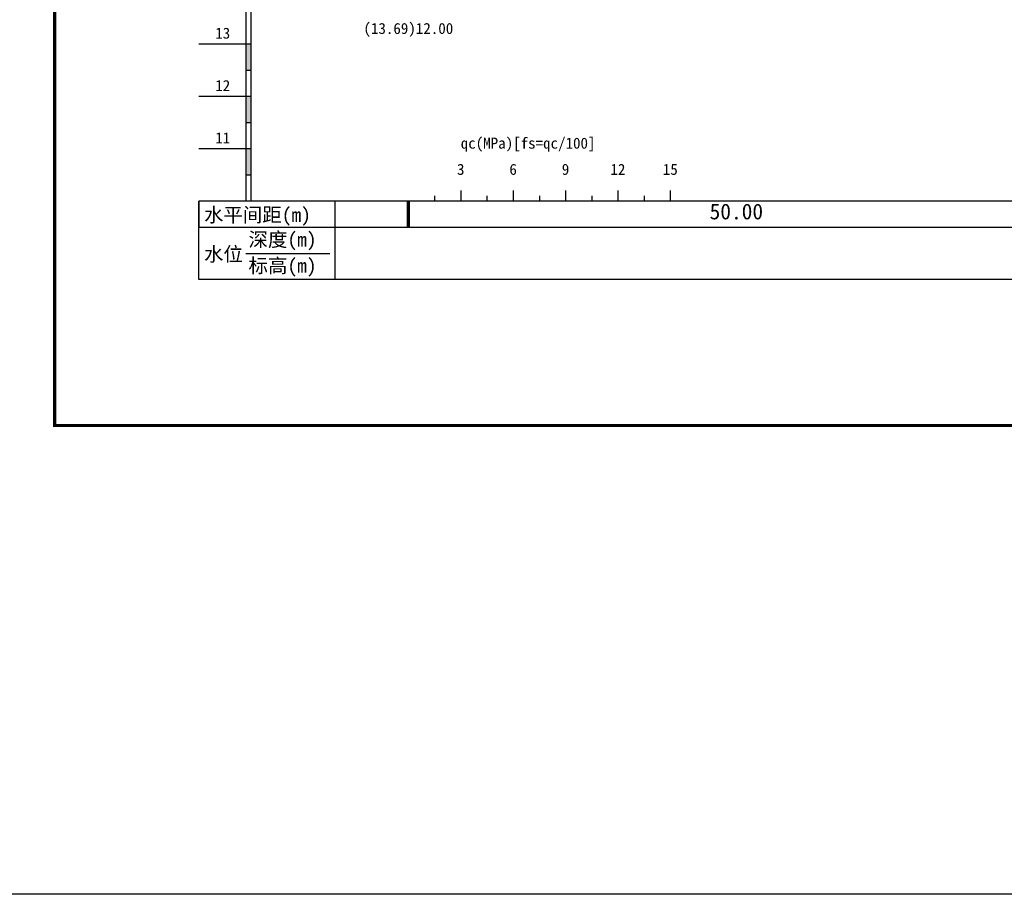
# Model space of a CAD drawing. Extents: x 475446 to 490894, y 3788879 to 3821323.
# Tile 17 of 75: x 484346 to 484440, y 3817237 to 3817320. Entities that reach past the tile are written whole.
import ezdxf
from ezdxf.enums import TextEntityAlignment as Align

# ---------------------------------------------------------------- set-up
doc = ezdxf.new("R2010")
doc.units = 0
doc.header["$LTSCALE"] = 0.5
doc.layers.get('0').update_dxf_attribs({"linetype": 'CONTINUOUS'})
for name, color, linetype in [('勘探点', 7, 'CONTINUOUS'), ('图签', 7, 'CONTINUOUS'), ('标高标尺', 7, 'CONTINUOUS'), ('静探', 7, 'CONTINUOUS')]:
    doc.layers.add(name, color=color, linetype=linetype)
doc.styles.add('宋体', font='SimSun.ttf')

msp = doc.modelspace()

# ---------------------------------------------------------------- linework, layer by layer
at = {"color": 3, "linetype": 'Continuous'}
msp.add_lwpolyline([(483917.536, 3819339.606), (485174.378, 3819339.606), (485174.378, 3817236.755), (483917.536, 3817236.755)], close=True, dxfattribs=at)
at = {"layer": '勘探点', "const_width": 0.3}
msp.add_lwpolyline([(484383.006, 3817302.917), (484383.006, 3817300.418)], dxfattribs=at)
at = {"layer": '图签', "const_width": 0.3}
msp.add_lwpolyline([(484349.265, 3817281.498), (484541.715, 3817281.498), (484541.715, 3817419.962), (484349.265, 3817419.962), (484349.265, 3817281.498)], dxfattribs=at)
at = {"layer": '标高标尺'}
for p, q in [((484367.51, 3817397.892), (484367.51, 3817302.917)), ((484368.01, 3817302.917), (484368.01, 3817397.892)), ((484363.011, 3817317.913), (484368.01, 3817317.913)), ((484367.51, 3817315.414), (484368.01, 3817315.414)), ((484363.011, 3817312.914), (484368.01, 3817312.914)), ((484367.51, 3817310.415), (484368.01, 3817310.415)), ((484363.011, 3817307.916), (484368.01, 3817307.916)), ((484367.51, 3817305.416), (484368.01, 3817305.416)), ((484527.968, 3817302.917), (484363.011, 3817302.917)), ((484363.011, 3817302.917), (484363.011, 3817300.418)), ((484363.011, 3817295.419), (484363.011, 3817302.917)), ((484376.008, 3817302.917), (484376.008, 3817295.419)), ((484363.011, 3817300.418), (484527.968, 3817300.418)), ((484367.51, 3817297.918), (484375.508, 3817297.918)), ((484527.968, 3817295.419), (484363.011, 3817295.419))]:
    msp.add_line(p, q, dxfattribs=at)
for points in [[(484367.51, 3817317.913), (484368.01, 3817317.913), (484367.51, 3817315.414), (484368.01, 3817315.414)], [(484367.51, 3817312.914), (484368.01, 3817312.914), (484367.51, 3817310.415), (484368.01, 3817310.415)], [(484367.51, 3817307.916), (484368.01, 3817307.916), (484367.51, 3817305.416), (484368.01, 3817305.416)]]:
    msp.add_solid(points, dxfattribs=at)
at = {"layer": '静探'}
for p, q in [((484385.505, 3817303.417), (484385.505, 3817302.917)), ((484388.005, 3817303.917), (484388.005, 3817302.917)), ((484390.504, 3817303.417), (484390.504, 3817302.917)), ((484393.003, 3817303.917), (484393.003, 3817302.917)), ((484395.503, 3817303.417), (484395.503, 3817302.917)), ((484398.002, 3817303.917), (484398.002, 3817302.917)), ((484400.501, 3817303.417), (484400.501, 3817302.917)), ((484403.001, 3817303.917), (484403.001, 3817302.917)), ((484405.5, 3817303.417), (484405.5, 3817302.917)), ((484407.999, 3817303.917), (484407.999, 3817302.917))]:
    msp.add_line(p, q, dxfattribs=at)

# ---------------------------------------------------------------- texts
at = {"layer": '勘探点', "style": '宋体'}
msp.add_text('(13.69)12.00', height=1.04973, dxfattribs=at).set_placement((484383.006, 3817318.863), align=Align.CENTER)
msp.add_text('50.00', height=1.4996, dxfattribs=at).set_placement((484411.748, 3817301.168))
at = {"layer": '标高标尺', "style": '宋体'}
for s, p in [('13', (484366.01, 3817318.413)), ('12', (484366.01, 3817313.414)), ('11', (484366.01, 3817308.416))]:
    msp.add_text(s, height=1.0497, dxfattribs=at).set_placement(p, align=Align.RIGHT)
for s, p in [('水平间距(m)', (484363.511, 3817300.918)), ('深度(m)', (484367.76, 3817298.568)), ('水位', (484363.511, 3817297.169)), ('标高(m)', (484367.76, 3817296.069))]:
    msp.add_text(s, height=1.3596, dxfattribs=at).set_placement(p)
at = {"layer": '静探', "style": '宋体'}
msp.add_text('qc(MPa)[fs=qc/100]', height=1.04973, dxfattribs=at).set_placement((484388.005, 3817307.916))
for s, height, p in [('3', 1.05, (484388.005, 3817305.416)), ('6', 1.05, (484393.003, 3817305.416)), ('9', 1.05, (484398.002, 3817305.416)), ('12', 1.0497, (484403.001, 3817305.416)), ('15', 1.0497, (484407.999, 3817305.416))]:
    msp.add_text(s, height=height, dxfattribs=at).set_placement(p, align=Align.CENTER)

doc.saveas('drawing.dxf')
